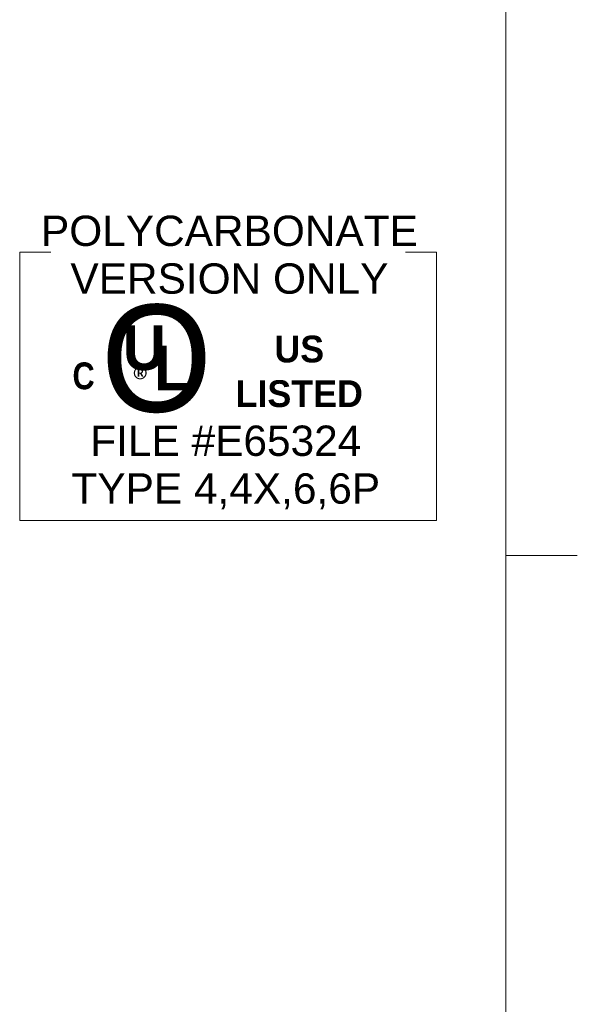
# Model space of a CAD drawing. Header units: millimetres. Extents: x 12 to 920, y 12 to 708.
# Tile 19 of 25: x 816 to 920, y 276 to 460. Entities that reach past the tile are written whole.
import ezdxf

# ---------------------------------------------------------------- set-up
doc = ezdxf.new("R2010")
doc.units = ezdxf.units.MM
doc.header["$LTSCALE"] = 3.333333
doc.layers.get('0').update_dxf_attribs({"lineweight": 25})
doc.layers.add('Sketch Geometry (ANSI)', color=7, linetype='Continuous', lineweight=9)
doc.layers.add('Symbol (ANSI)', color=7, linetype='Continuous', lineweight=9)
doc.styles.add('Note Text (ANSI)', font='arial.ttf')

# ---------------------------------------------------------------- blocks, each defined once
blk = doc.blocks.new('UL 1554 4_4X_6_6P')
at = {"layer": 'Sketch Geometry (ANSI)'}
for p, q in [((-11.678, 7.522), (-11.678, -7.522)), ((-11.678, 7.522), (-9.925, 7.522)), ((11.678, 7.522), (9.925, 7.522)), ((11.678, -7.522), (11.678, 7.522)), ((-11.678, -7.522), (11.678, -7.522))]:
    blk.add_line(p, q, dxfattribs=at)
at = {"layer": 'Symbol (ANSI)', "insert": (0.071, 7.362), "char_height": 1.7, "width": 21.12172, "attachment_point": 5, "line_spacing_factor": 0.944221, "style": 'Note Text (ANSI)'}
blk.add_mtext('\\fArial|b0|i0;POLYCARBONATE VERSION ONLY', dxfattribs=at)
at = {"layer": 'Symbol (ANSI)', "attachment_point": 5, "style": 'Note Text (ANSI)'}
for s, insert, char_height, width in [('\\fCentury Gothic|b0|i0;{\\H6.0000;O}', (-4.012, 1.527), 6, 7.62513), ('\\fCentury Gothic|b1|i0;{\\H1.5000;US LISTED}', (3.982, 0.824), 1.5, 9.02226)]:
    blk.add_mtext(s, dxfattribs=dict(at, insert=insert, char_height=char_height, width=width))
for s, insert, char_height in [('\\fCentury Gothic|b1|i0;{\\H2.5000;U}', (-4.694, 2.14), 2.5), ('\\fCentury Gothic|b1|i0;{\\H2.5000;L}', (-3.136, 1.021), 2.5), ('\\fCalibri|b0|i0;{\\H1.5000;®}', (-4.763, 0.231), 1.5)]:
    blk.add_mtext(s, dxfattribs=dict(at, insert=insert, char_height=char_height))
for s, insert, char_height, line_spacing_factor in [('\\fSwis721 Cn BT|b1|i0;{\\H1.5000;C}\\fSwis721 Cn BT|b1|i0;{\\H2.0000;\\P}', (-8.1, 0.571), 1.5, 4), ('\\fArial|b0|i0;FILE #E65324\\P\\fArial|b0|i0;TYPE 4,4X,6,6P', (-0.133, -4.552), 1.7, 0.944221)]:
    blk.add_mtext(s, dxfattribs=dict(at, insert=insert, char_height=char_height, line_spacing_factor=line_spacing_factor))
blk = doc.blocks.new('Borders Hammond Border')
at = {"layer": 'Sketch Geometry (ANSI)'}
for p, q in [((271.9, 7.5), (271.9, 208.4)), ((271.9, 107.95), (275.9, 107.95))]:
    blk.add_line(p, q, dxfattribs=at)

msp = doc.modelspace()

# ---------------------------------------------------------------- block references
at = {"xscale": 3.333333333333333, "yscale": 3.333333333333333, "zscale": 3.333333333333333}
for name, p in [('Borders Hammond Border', (0, 0)), ('UL 1554 4_4X_6_6P', (854.4732, 391.4436))]:
    msp.add_blockref(name, p, dxfattribs=at)

doc.saveas('drawing.dxf')
